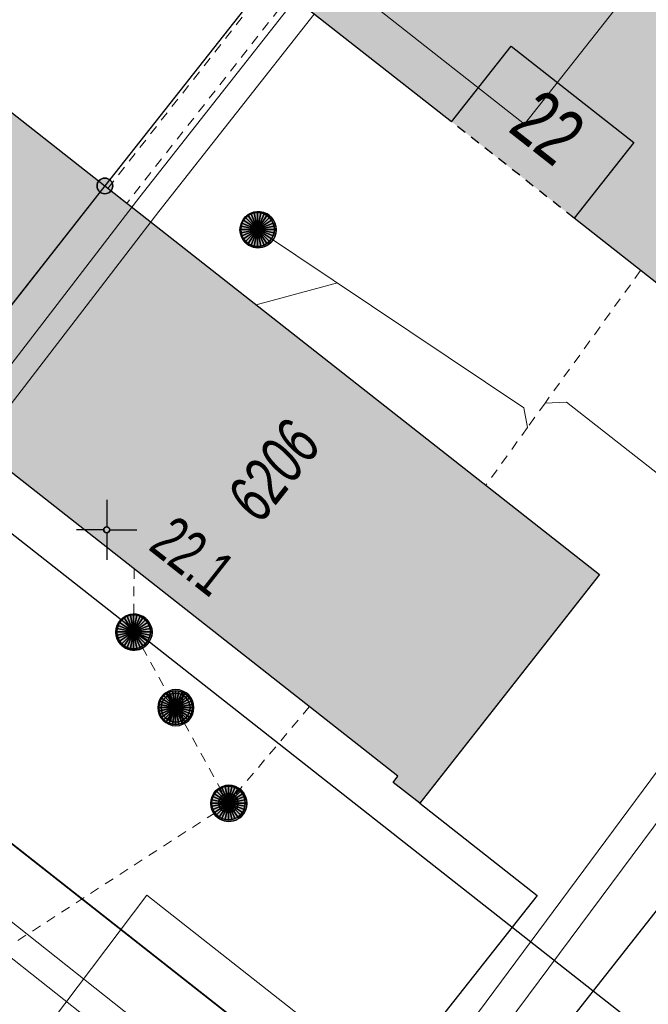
# Model space of a CAD drawing. Header units: metres. Extents: x 2695560 to 2696939, y 1260529 to 1262050.
# Tile 64 of 256: x 2695949 to 2695962, y 1260840 to 1260860. Entities that reach past the tile are written whole.
import ezdxf

# ---------------------------------------------------------------- set-up
doc = ezdxf.new("R2010")
doc.units = ezdxf.units.M
doc.linetypes.add('AUSGEZOGEN', pattern=[0])
doc.linetypes.add('VERDECKT2_S2', pattern=[0.36, 0.2, -0.16])
for name, color, linetype in [('XR$1$AV_Gebäudeflächen (BB)', 7, 'AUSGEZOGEN'), ('XR$1$AV_Grenzpunkte', 7, 'AUSGEZOGEN'), ('XR$1$AV_Haus-Nr.', 7, 'AUSGEZOGEN'), ('XR$1$AV_Koordinatennetzpunkte', 7, 'AUSGEZOGEN'), ('XR$1$AV_Linien (BB)', 7, 'AUSGEZOGEN'), ('XR$1$AV_Linien (EO)', 7, 'AUSGEZOGEN'), ('XR$1$AV_Versicherung-Nr.', 7, 'AUSGEZOGEN'), ('XR$1$AW_LK_Schachtdeckel', 24, 'AUSGEZOGEN'), ('XR$1$Liegenschaftsgrenzen', 7, 'AUSGEZOGEN'), ('XR$1$PFAV', 255, 'AUSGEZOGEN'), ('XR$1$PFAW', 255, 'AUSGEZOGEN'), ('XR$1$RP_Abstandslinie', 7, 'AUSGEZOGEN')]:
    doc.layers.add(name, color=color, linetype=linetype)
for name, color, linetype, lineweight in [('XR$2$ABW-Linie-R-genau', 4, 'AUSGEZOGEN', 18), ('XR$2$ABW-Linie-R-ungenau', 4, 'VERDECKT2_S2', 18), ('XR$2$ABW-Punkt', 6, 'AUSGEZOGEN', 18), ('XR$2$ELE-LinieFlaeche-genau', 1, 'AUSGEZOGEN', 18), ('XR$2$ELE-LinieFlaeche-ungenau', 1, 'VERDECKT2_S2', 18), ('XR$2$GAS-Linie-genau', 12, 'AUSGEZOGEN', 18), ('XR$2$KOM-Linie-U-genau', 91, 'AUSGEZOGEN', 18), ('XR$2$WAS-Linie-genau', 5, 'AUSGEZOGEN', 18)]:
    doc.layers.add(name, color=color, linetype=linetype, lineweight=lineweight)
doc.styles.add('ARIAL', font='arial.ttf')

# ---------------------------------------------------------------- blocks, each defined once
blk = doc.blocks.new('BAV15')
at = {"layer": 'XR$1$PFAV', "transparency": 33554687}
blk.add_hatch(color=7, dxfattribs=at).paths.add_polyline_path([(0.5, 0), (0.49, 0.101), (0.459, 0.197), (0.41, 0.286), (0.344, 0.362), (0.264, 0.424), (0.174, 0.469), (0.076, 0.494), (-0.025, 0.499), (-0.125, 0.484), (-0.22, 0.449), (-0.306, 0.395), (-0.379, 0.326), (-0.437, 0.243), (-0.477, 0.15), (-0.497, 0.051), (-0.497, -0.051), (-0.477, -0.15), (-0.437, -0.243), (-0.379, -0.326), (-0.306, -0.395), (-0.22, -0.449), (-0.125, -0.484), (-0.025, -0.499), (0.076, -0.494), (0.174, -0.469), (0.264, -0.424), (0.344, -0.362), (0.41, -0.286), (0.459, -0.197), (0.49, -0.101)])
at = {"color": 7, "transparency": 33554687}
for start, end in [(90, 270), (270, 90)]:
    blk.add_arc((0, 0), 0.5, start, end, dxfattribs=at)
at = {"layer": 'XR$1$PFAV', "transparency": 33554687}
blk.add_circle((0, 0), 0.5, dxfattribs=at)
blk = doc.blocks.new('BAV2041')
at = {"color": 7, "transparency": 33554687}
for p, q in [((0, 0.5), (0, 0.05)), ((-0.05, 0), (-0.5, 0)), ((0.05, 0), (0.5, 0)), ((0, -0.05), (0, -0.5))]:
    blk.add_line(p, q, dxfattribs=at)
blk.add_circle((0, 0), 0.05, dxfattribs=at)
for start, end in [(90, 270), (270, 90)]:
    blk.add_arc((0, 0), 0.05, start, end, dxfattribs=at)
blk = doc.blocks.new('BAW2082')
at = {"layer": 'XR$1$PFAW', "transparency": 33554687}
blk.add_hatch(color=7, dxfattribs=at).paths.add_polyline_path([(0.509, -0.003), (0.499, 0.098), (0.469, 0.194), (0.42, 0.283), (0.354, 0.359), (0.274, 0.421), (0.183, 0.466), (0.085, 0.491), (-0.016, 0.496), (-0.116, 0.481), (-0.211, 0.446), (-0.297, 0.392), (-0.37, 0.323), (-0.428, 0.24), (-0.468, 0.147), (-0.488, 0.047), (-0.488, -0.054), (-0.468, -0.153), (-0.428, -0.246), (-0.37, -0.329), (-0.297, -0.398), (-0.211, -0.452), (-0.116, -0.487), (-0.016, -0.502), (0.085, -0.497), (0.183, -0.472), (0.274, -0.427), (0.354, -0.366), (0.42, -0.289), (0.469, -0.2), (0.499, -0.104)])
at = {"transparency": 33554687}
for start, end in [(91.1948, 268.8052), (268.8052, 91.1948)]:
    blk.add_arc((0.01, 0), 0.5, start, end, dxfattribs=at)
at = {"layer": 'XR$1$PFAW', "transparency": 33554687}
blk.add_circle((0.009, -0.003), 0.5, dxfattribs=at)
blk = doc.blocks.new('BAW2090')
at = {"layer": 'XR$1$PFAW', "lineweight": 25, "transparency": 33554687}
blk.add_hatch(color=7, dxfattribs=at).paths.add_polyline_path([(0.5, 0), (0.49, 0.101), (0.459, 0.197), (0.41, 0.286), (0.344, 0.362), (0.264, 0.424), (0.174, 0.469), (0.076, 0.494), (-0.025, 0.499), (-0.125, 0.484), (-0.22, 0.449), (-0.306, 0.395), (-0.379, 0.326), (-0.437, 0.243), (-0.477, 0.15), (-0.497, 0.051), (-0.497, -0.051), (-0.477, -0.15), (-0.437, -0.243), (-0.379, -0.326), (-0.306, -0.395), (-0.22, -0.449), (-0.125, -0.484), (-0.025, -0.499), (0.076, -0.494), (0.174, -0.469), (0.264, -0.424), (0.344, -0.362), (0.41, -0.286), (0.459, -0.197), (0.49, -0.101)])
at = {"lineweight": 25, "transparency": 33554687}
for p, q in [((-0.177, 0.468), (-0.177, -0.468)), ((0.179, 0.467), (0.177, -0.468))]:
    blk.add_line(p, q, dxfattribs=at)
for start, end in [(90, 180), (0, 90), (180, 270), (270, 0)]:
    blk.add_arc((0, 0), 0.5, start, end, dxfattribs=at)
blk = doc.blocks.new('ABW-KONTROLLSCHACHT')
at = {"layer": 'XR$2$ABW-Punkt', "linetype": 'AUSGEZOGEN', "lineweight": 25, "transparency": 33554687}
for points in [[(-247, 247, 2500), (0, 0, 2500), (-291, 194, 2500)], [(-247, 247), (0, 0), (-291, 194)], [(-247, 247, 2500), (-247, 247), (-291, 194), (-291, 194, 2500)], [(-194, 291, 2500), (0, 0, 2500), (-247, 247, 2500)], [(-194, 291), (0, 0), (-247, 247)], [(-194, 291, 2500), (-194, 291), (-247, 247), (-247, 247, 2500)], [(-134, 323, 2500), (0, 0, 2500), (-194, 291, 2500)], [(-134, 323), (0, 0), (-194, 291)], [(-134, 323, 2500), (-134, 323), (-194, 291), (-194, 291, 2500)], [(-68, 343, 2500), (0, 0, 2500), (-134, 323, 2500)], [(-68, 343), (0, 0), (-134, 323)], [(-68, 343, 2500), (-68, 343), (-134, 323), (-134, 323, 2500)], [(0, 350, 2500), (0, 0, 2500), (-68, 343, 2500)], [(0, 350), (0, 0), (-68, 343)], [(0, 350, 2500), (0, 350), (-68, 343), (-68, 343, 2500)], [(68, 343, 2500), (0, 0, 2500), (0, 350, 2500)], [(68, 343), (0, 0), (0, 350)], [(68, 343, 2500), (68, 343), (0, 350), (0, 350, 2500)], [(134, 323, 2500), (0, 0, 2500), (68, 343, 2500)], [(134, 323), (0, 0), (68, 343)], [(194, 291, 2500), (0, 0, 2500), (134, 323, 2500)], [(194, 291), (0, 0), (134, 323)], [(247, 247, 2500), (0, 0, 2500), (194, 291, 2500)], [(247, 247), (0, 0), (194, 291)], [(291, 194, 2500), (0, 0, 2500), (247, 247, 2500)], [(291, 194), (0, 0), (247, 247)], [(134, 323, 2500), (134, 323), (68, 343), (68, 343, 2500)], [(194, 291, 2500), (194, 291), (134, 323), (134, 323, 2500)], [(247, 247, 2500), (247, 247), (194, 291), (194, 291, 2500)], [(291, 194, 2500), (291, 194), (247, 247), (247, 247, 2500)], [(-343, 68, 2500), (0, 0, 2500), (-350, 0, 2500)], [(-343, 68), (0, 0), (-350, 0)], [(-343, 68, 2500), (-343, 68), (-350, 0), (-350, 0, 2500)], [(-350, 0, 2500), (0, 0, 2500), (-343, -68, 2500)], [(-350, 0), (0, 0), (-343, -68)], [(-323, 134, 2500), (0, 0, 2500), (-343, 68, 2500)], [(-323, 134), (0, 0), (-343, 68)], [(-323, 134, 2500), (-323, 134), (-343, 68), (-343, 68, 2500)], [(-343, -68, 2500), (0, 0, 2500), (-323, -134, 2500)], [(-343, -68), (0, 0), (-323, -134)], [(-291, 194, 2500), (0, 0, 2500), (-323, 134, 2500)], [(-291, 194), (0, 0), (-323, 134)], [(-291, 194, 2500), (-291, 194), (-323, 134), (-323, 134, 2500)], [(-323, -134, 2500), (0, 0, 2500), (-291, -194, 2500)], [(-323, -134), (0, 0), (-291, -194)], [(-291, -194, 2500), (0, 0, 2500), (-247, -247, 2500)], [(-291, -194), (0, 0), (-247, -247)], [(-247, -247, 2500), (0, 0, 2500), (-194, -291, 2500)], [(-247, -247), (0, 0), (-194, -291)], [(-194, -291, 2500), (0, 0, 2500), (-134, -323, 2500)], [(-194, -291), (0, 0), (-134, -323)], [(-134, -323, 2500), (0, 0, 2500), (-68, -343, 2500)], [(-134, -323), (0, 0), (-68, -343)], [(-68, -343, 2500), (0, 0, 2500), (0, -350, 2500)], [(-68, -343), (0, 0), (0, -350)], [(323, 134, 2500), (0, 0, 2500), (291, 194, 2500)], [(323, 134), (0, 0), (291, 194)], [(343, 68, 2500), (0, 0, 2500), (323, 134, 2500)], [(343, 68), (0, 0), (323, 134)], [(350, 0, 2500), (0, 0, 2500), (343, 68, 2500)], [(350, 0), (0, 0), (343, 68)], [(0, -350, 2500), (0, 0, 2500), (68, -343, 2500)], [(68, -343, 2500), (0, 0, 2500), (134, -323, 2500)], [(134, -323, 2500), (0, 0, 2500), (194, -291, 2500)], [(194, -291, 2500), (0, 0, 2500), (247, -247, 2500)], [(247, -247, 2500), (0, 0, 2500), (291, -194, 2500)], [(291, -194, 2500), (0, 0, 2500), (323, -134, 2500)], [(323, -134, 2500), (0, 0, 2500), (343, -68, 2500)], [(343, -68, 2500), (0, 0, 2500), (350, 0, 2500)], [(0, -350), (0, 0), (68, -343)], [(68, -343), (0, 0), (134, -323)], [(134, -323), (0, 0), (194, -291)], [(194, -291), (0, 0), (247, -247)], [(247, -247), (0, 0), (291, -194)], [(291, -194), (0, 0), (323, -134)], [(323, -134), (0, 0), (343, -68)], [(343, -68), (0, 0), (350, 0)], [(323, 134, 2500), (323, 134), (291, 194), (291, 194, 2500)], [(343, 68, 2500), (343, 68), (323, 134), (323, 134, 2500)], [(350, 0, 2500), (350, 0), (343, 68), (343, 68, 2500)], [(-350, 0, 2500), (-350, 0), (-343, -68), (-343, -68, 2500)], [(-343, -68, 2500), (-343, -68), (-323, -134), (-323, -134, 2500)], [(-323, -134, 2500), (-323, -134), (-291, -194), (-291, -194, 2500)], [(-291, -194, 2500), (-291, -194), (-247, -247), (-247, -247, 2500)], [(247, -247, 2500), (247, -247), (291, -194), (291, -194, 2500)], [(291, -194, 2500), (291, -194), (323, -134), (323, -134, 2500)], [(323, -134, 2500), (323, -134), (343, -68), (343, -68, 2500)], [(343, -68, 2500), (343, -68), (350, 0), (350, 0, 2500)], [(-247, -247, 2500), (-247, -247), (-194, -291), (-194, -291, 2500)], [(-194, -291, 2500), (-194, -291), (-134, -323), (-134, -323, 2500)], [(-134, -323, 2500), (-134, -323), (-68, -343), (-68, -343, 2500)], [(-68, -343, 2500), (-68, -343), (0, -350), (0, -350, 2500)], [(0, -350, 2500), (0, -350), (68, -343), (68, -343, 2500)], [(68, -343, 2500), (68, -343), (134, -323), (134, -323, 2500)], [(134, -323, 2500), (134, -323), (194, -291), (194, -291, 2500)], [(194, -291, 2500), (194, -291), (247, -247), (247, -247, 2500)]]:
    blk.add_3dface(points, dxfattribs=at)
blk = doc.blocks.new('ABW-NORMSCHACHT_WEITERE')
at = {"layer": 'XR$2$ABW-Punkt', "linetype": 'AUSGEZOGEN', "lineweight": 25, "transparency": 33554687}
for points in [[(-196, 39, 2500), (0, 0, 2500), (-200, 0, 2500)], [(-196, 39), (0, 0), (-200, 0)], [(-196, 39, 2500), (-196, 39), (-200, 0), (-200, 0, 2500)], [(-200, 0, 2500), (0, 0, 2500), (-196, -39, 2500)], [(-200, 0), (0, 0), (-196, -39)], [(-185, 77, 2500), (0, 0, 2500), (-196, 39, 2500)], [(-185, 77), (0, 0), (-196, 39)], [(-185, 77, 2500), (-185, 77), (-196, 39), (-196, 39, 2500)], [(-196, -39, 2500), (0, 0, 2500), (-185, -77, 2500)], [(-196, -39), (0, 0), (-185, -77)], [(-166, 111, 2500), (0, 0, 2500), (-185, 77, 2500)], [(-166, 111), (0, 0), (-185, 77)], [(-166, 111, 2500), (-166, 111), (-185, 77), (-185, 77, 2500)], [(-185, -77, 2500), (0, 0, 2500), (-166, -111, 2500)], [(-185, -77), (0, 0), (-166, -111)], [(-141, 141, 2500), (0, 0, 2500), (-166, 111, 2500)], [(-141, 141), (0, 0), (-166, 111)], [(-141, 141, 2500), (-141, 141), (-166, 111), (-166, 111, 2500)], [(-166, -111, 2500), (0, 0, 2500), (-141, -141, 2500)], [(-166, -111), (0, 0), (-141, -141)], [(-111, 166, 2500), (0, 0, 2500), (-141, 141, 2500)], [(-111, 166), (0, 0), (-141, 141)], [(-111, 166, 2500), (-111, 166), (-141, 141), (-141, 141, 2500)], [(-141, -141, 2500), (0, 0, 2500), (-111, -166, 2500)], [(-141, -141), (0, 0), (-111, -166)], [(-77, 185, 2500), (0, 0, 2500), (-111, 166, 2500)], [(-77, 185), (0, 0), (-111, 166)], [(-77, 185, 2500), (-77, 185), (-111, 166), (-111, 166, 2500)], [(-111, -166, 2500), (0, 0, 2500), (-77, -185, 2500)], [(-111, -166), (0, 0), (-77, -185)], [(-39, 196, 2500), (0, 0, 2500), (-77, 185, 2500)], [(-39, 196), (0, 0), (-77, 185)], [(-39, 196, 2500), (-39, 196), (-77, 185), (-77, 185, 2500)], [(-77, -185, 2500), (0, 0, 2500), (-39, -196, 2500)], [(-77, -185), (0, 0), (-39, -196)], [(0, 200, 2500), (0, 0, 2500), (-39, 196, 2500)], [(0, 200), (0, 0), (-39, 196)], [(0, 200, 2500), (0, 200), (-39, 196), (-39, 196, 2500)], [(-39, -196, 2500), (0, 0, 2500), (0, -200, 2500)], [(-39, -196), (0, 0), (0, -200)], [(39, 196, 2500), (0, 0, 2500), (0, 200, 2500)], [(39, 196), (0, 0), (0, 200)], [(39, 196, 2500), (39, 196), (0, 200), (0, 200, 2500)], [(77, 185, 2500), (0, 0, 2500), (39, 196, 2500)], [(77, 185), (0, 0), (39, 196)], [(111, 166, 2500), (0, 0, 2500), (77, 185, 2500)], [(111, 166), (0, 0), (77, 185)], [(141, 141, 2500), (0, 0, 2500), (111, 166, 2500)], [(141, 141), (0, 0), (111, 166)], [(166, 111, 2500), (0, 0, 2500), (141, 141, 2500)], [(166, 111), (0, 0), (141, 141)], [(185, 77, 2500), (0, 0, 2500), (166, 111, 2500)], [(185, 77), (0, 0), (166, 111)], [(196, 39, 2500), (0, 0, 2500), (185, 77, 2500)], [(196, 39), (0, 0), (185, 77)], [(200, 0, 2500), (0, 0, 2500), (196, 39, 2500)], [(200, 0), (0, 0), (196, 39)], [(0, -200, 2500), (0, 0, 2500), (39, -196, 2500)], [(39, -196, 2500), (0, 0, 2500), (77, -185, 2500)], [(77, -185, 2500), (0, 0, 2500), (111, -166, 2500)], [(111, -166, 2500), (0, 0, 2500), (141, -141, 2500)], [(141, -141, 2500), (0, 0, 2500), (166, -111, 2500)], [(166, -111, 2500), (0, 0, 2500), (185, -77, 2500)], [(185, -77, 2500), (0, 0, 2500), (196, -39, 2500)], [(196, -39, 2500), (0, 0, 2500), (200, 0, 2500)], [(0, -200), (0, 0), (39, -196)], [(39, -196), (0, 0), (77, -185)], [(77, -185), (0, 0), (111, -166)], [(111, -166), (0, 0), (141, -141)], [(141, -141), (0, 0), (166, -111)], [(166, -111), (0, 0), (185, -77)], [(185, -77), (0, 0), (196, -39)], [(196, -39), (0, 0), (200, 0)], [(77, 185, 2500), (77, 185), (39, 196), (39, 196, 2500)], [(111, 166, 2500), (111, 166), (77, 185), (77, 185, 2500)], [(141, 141, 2500), (141, 141), (111, 166), (111, 166, 2500)], [(166, 111, 2500), (166, 111), (141, 141), (141, 141, 2500)], [(185, 77, 2500), (185, 77), (166, 111), (166, 111, 2500)], [(196, 39, 2500), (196, 39), (185, 77), (185, 77, 2500)], [(200, 0, 2500), (200, 0), (196, 39), (196, 39, 2500)], [(-200, 0, 2500), (-200, 0), (-196, -39), (-196, -39, 2500)], [(-196, -39, 2500), (-196, -39), (-185, -77), (-185, -77, 2500)], [(-185, -77, 2500), (-185, -77), (-166, -111), (-166, -111, 2500)], [(-166, -111, 2500), (-166, -111), (-141, -141), (-141, -141, 2500)], [(-141, -141, 2500), (-141, -141), (-111, -166), (-111, -166, 2500)], [(-111, -166, 2500), (-111, -166), (-77, -185), (-77, -185, 2500)], [(-77, -185, 2500), (-77, -185), (-39, -196), (-39, -196, 2500)], [(-39, -196, 2500), (-39, -196), (0, -200), (0, -200, 2500)], [(0, -200, 2500), (0, -200), (39, -196), (39, -196, 2500)], [(39, -196, 2500), (39, -196), (77, -185), (77, -185, 2500)], [(77, -185, 2500), (77, -185), (111, -166), (111, -166, 2500)], [(111, -166, 2500), (111, -166), (141, -141), (141, -141, 2500)], [(141, -141, 2500), (141, -141), (166, -111), (166, -111, 2500)], [(166, -111, 2500), (166, -111), (185, -77), (185, -77, 2500)], [(185, -77, 2500), (185, -77), (196, -39), (196, -39, 2500)], [(196, -39, 2500), (196, -39), (200, 0), (200, 0, 2500)]]:
    blk.add_3dface(points, dxfattribs=at)
blk = doc.blocks.new('ABW-OELABSCHEIDER')
at = {"layer": 'XR$2$ABW-Punkt', "linetype": 'AUSGEZOGEN', "lineweight": 25, "transparency": 33554687}
for p, q in [((-100, 283, 2500), (-100, -283, 2500)), ((100, 283, 2500), (100, -283, 2500))]:
    blk.add_line(p, q, dxfattribs=at)
for points in [[(-212, 212, 2500), (0, 0, 2500), (-249, 167, 2500)], [(-212, 212), (0, 0), (-249, 167)], [(-212, 212, 2500), (-212, 212), (-249, 167), (-249, 167, 2500)], [(-167, 249, 2500), (0, 0, 2500), (-212, 212, 2500)], [(-167, 249), (0, 0), (-212, 212)], [(-167, 249, 2500), (-167, 249), (-212, 212), (-212, 212, 2500)], [(-115, 277, 2500), (0, 0, 2500), (-167, 249, 2500)], [(-115, 277), (0, 0), (-167, 249)], [(-115, 277, 2500), (-115, 277), (-167, 249), (-167, 249, 2500)], [(-59, 294, 2500), (0, 0, 2500), (-115, 277, 2500)], [(-59, 294), (0, 0), (-115, 277)], [(-59, 294, 2500), (-59, 294), (-115, 277), (-115, 277, 2500)], [(0, 300, 2500), (0, 0, 2500), (-59, 294, 2500)], [(0, 300), (0, 0), (-59, 294)], [(0, 300, 2500), (0, 300), (-59, 294), (-59, 294, 2500)], [(59, 294, 2500), (0, 0, 2500), (0, 300, 2500)], [(59, 294), (0, 0), (0, 300)], [(59, 294, 2500), (59, 294), (0, 300), (0, 300, 2500)], [(115, 277, 2500), (0, 0, 2500), (59, 294, 2500)], [(115, 277), (0, 0), (59, 294)], [(167, 249, 2500), (0, 0, 2500), (115, 277, 2500)], [(167, 249), (0, 0), (115, 277)], [(212, 212, 2500), (0, 0, 2500), (167, 249, 2500)], [(212, 212), (0, 0), (167, 249)], [(249, 167, 2500), (0, 0, 2500), (212, 212, 2500)], [(249, 167), (0, 0), (212, 212)], [(115, 277, 2500), (115, 277), (59, 294), (59, 294, 2500)], [(167, 249, 2500), (167, 249), (115, 277), (115, 277, 2500)], [(212, 212, 2500), (212, 212), (167, 249), (167, 249, 2500)], [(249, 167, 2500), (249, 167), (212, 212), (212, 212, 2500)], [(-294, 59, 2500), (0, 0, 2500), (-300, 0, 2500)], [(-294, 59), (0, 0), (-300, 0)], [(-294, 59, 2500), (-294, 59), (-300, 0), (-300, 0, 2500)], [(-277, 115, 2500), (0, 0, 2500), (-294, 59, 2500)], [(-277, 115), (0, 0), (-294, 59)], [(-277, 115, 2500), (-277, 115), (-294, 59), (-294, 59, 2500)], [(-249, 167, 2500), (0, 0, 2500), (-277, 115, 2500)], [(-249, 167), (0, 0), (-277, 115)], [(-249, 167, 2500), (-249, 167), (-277, 115), (-277, 115, 2500)], [(277, 115, 2500), (0, 0, 2500), (249, 167, 2500)], [(277, 115), (0, 0), (249, 167)], [(294, 59, 2500), (0, 0, 2500), (277, 115, 2500)], [(294, 59), (0, 0), (277, 115)], [(300, 0, 2500), (0, 0, 2500), (294, 59, 2500)], [(300, 0), (0, 0), (294, 59)], [(277, 115, 2500), (277, 115), (249, 167), (249, 167, 2500)], [(294, 59, 2500), (294, 59), (277, 115), (277, 115, 2500)], [(300, 0, 2500), (300, 0), (294, 59), (294, 59, 2500)], [(-300, 0, 2500), (0, 0, 2500), (-294, -59, 2500)], [(-300, 0), (0, 0), (-294, -59)], [(-300, 0, 2500), (-300, 0), (-294, -59), (-294, -59, 2500)], [(-294, -59, 2500), (0, 0, 2500), (-277, -115, 2500)], [(-294, -59), (0, 0), (-277, -115)], [(-294, -59, 2500), (-294, -59), (-277, -115), (-277, -115, 2500)], [(-277, -115, 2500), (0, 0, 2500), (-249, -167, 2500)], [(-277, -115), (0, 0), (-249, -167)], [(-277, -115, 2500), (-277, -115), (-249, -167), (-249, -167, 2500)], [(-249, -167, 2500), (0, 0, 2500), (-212, -212, 2500)], [(-249, -167), (0, 0), (-212, -212)], [(-249, -167, 2500), (-249, -167), (-212, -212), (-212, -212, 2500)], [(-212, -212, 2500), (0, 0, 2500), (-167, -249, 2500)], [(-212, -212), (0, 0), (-167, -249)], [(-167, -249, 2500), (0, 0, 2500), (-115, -277, 2500)], [(-167, -249), (0, 0), (-115, -277)], [(-115, -277, 2500), (0, 0, 2500), (-59, -294, 2500)], [(-115, -277), (0, 0), (-59, -294)], [(-59, -294, 2500), (0, 0, 2500), (0, -300, 2500)], [(-59, -294), (0, 0), (0, -300)], [(0, -300, 2500), (0, 0, 2500), (59, -294, 2500)], [(59, -294, 2500), (0, 0, 2500), (115, -277, 2500)], [(115, -277, 2500), (0, 0, 2500), (167, -249, 2500)], [(167, -249, 2500), (0, 0, 2500), (212, -212, 2500)], [(212, -212, 2500), (0, 0, 2500), (249, -167, 2500)], [(249, -167, 2500), (0, 0, 2500), (277, -115, 2500)], [(277, -115, 2500), (0, 0, 2500), (294, -59, 2500)], [(294, -59, 2500), (0, 0, 2500), (300, 0, 2500)], [(0, -300), (0, 0), (59, -294)], [(59, -294), (0, 0), (115, -277)], [(115, -277), (0, 0), (167, -249)], [(167, -249), (0, 0), (212, -212)], [(212, -212), (0, 0), (249, -167)], [(249, -167), (0, 0), (277, -115)], [(277, -115), (0, 0), (294, -59)], [(294, -59), (0, 0), (300, 0)], [(212, -212, 2500), (212, -212), (249, -167), (249, -167, 2500)], [(249, -167, 2500), (249, -167), (277, -115), (277, -115, 2500)], [(277, -115, 2500), (277, -115), (294, -59), (294, -59, 2500)], [(294, -59, 2500), (294, -59), (300, 0), (300, 0, 2500)], [(-212, -212, 2500), (-212, -212), (-167, -249), (-167, -249, 2500)], [(-167, -249, 2500), (-167, -249), (-115, -277), (-115, -277, 2500)], [(-115, -277, 2500), (-115, -277), (-59, -294), (-59, -294, 2500)], [(-59, -294, 2500), (-59, -294), (0, -300), (0, -300, 2500)], [(0, -300, 2500), (0, -300), (59, -294), (59, -294, 2500)], [(59, -294, 2500), (59, -294), (115, -277), (115, -277, 2500)], [(115, -277, 2500), (115, -277), (167, -249), (167, -249, 2500)], [(167, -249, 2500), (167, -249), (212, -212), (212, -212, 2500)]]:
    blk.add_3dface(points, dxfattribs=at)
blk = doc.blocks.new('ABW-DECKEL')
at = {"layer": 'XR$2$ABW-Punkt', "linetype": 'AUSGEZOGEN', "lineweight": 25, "transparency": 33554687}
for points in [[(-247, 247, 2500), (0, 0, 2500), (-291, 194, 2500)], [(-247, 247), (0, 0), (-291, 194)], [(-247, 247, 2500), (-247, 247), (-291, 194), (-291, 194, 2500)], [(-194, 291, 2500), (0, 0, 2500), (-247, 247, 2500)], [(-194, 291), (0, 0), (-247, 247)], [(-194, 291, 2500), (-194, 291), (-247, 247), (-247, 247, 2500)], [(-134, 323, 2500), (0, 0, 2500), (-194, 291, 2500)], [(-134, 323), (0, 0), (-194, 291)], [(-134, 323, 2500), (-134, 323), (-194, 291), (-194, 291, 2500)], [(-68, 343, 2500), (0, 0, 2500), (-134, 323, 2500)], [(-68, 343), (0, 0), (-134, 323)], [(-68, 343, 2500), (-68, 343), (-134, 323), (-134, 323, 2500)], [(0, 350, 2500), (0, 0, 2500), (-68, 343, 2500)], [(0, 350), (0, 0), (-68, 343)], [(0, 350, 2500), (0, 350), (-68, 343), (-68, 343, 2500)], [(68, 343, 2500), (0, 0, 2500), (0, 350, 2500)], [(68, 343), (0, 0), (0, 350)], [(68, 343, 2500), (68, 343), (0, 350), (0, 350, 2500)], [(134, 323, 2500), (0, 0, 2500), (68, 343, 2500)], [(134, 323), (0, 0), (68, 343)], [(194, 291, 2500), (0, 0, 2500), (134, 323, 2500)], [(194, 291), (0, 0), (134, 323)], [(247, 247, 2500), (0, 0, 2500), (194, 291, 2500)], [(247, 247), (0, 0), (194, 291)], [(291, 194, 2500), (0, 0, 2500), (247, 247, 2500)], [(291, 194), (0, 0), (247, 247)], [(134, 323, 2500), (134, 323), (68, 343), (68, 343, 2500)], [(194, 291, 2500), (194, 291), (134, 323), (134, 323, 2500)], [(247, 247, 2500), (247, 247), (194, 291), (194, 291, 2500)], [(291, 194, 2500), (291, 194), (247, 247), (247, 247, 2500)], [(-343, 68, 2500), (0, 0, 2500), (-350, 0, 2500)], [(-343, 68), (0, 0), (-350, 0)], [(-343, 68, 2500), (-343, 68), (-350, 0), (-350, 0, 2500)], [(-350, 0, 2500), (0, 0, 2500), (-343, -68, 2500)], [(-350, 0), (0, 0), (-343, -68)], [(-323, 134, 2500), (0, 0, 2500), (-343, 68, 2500)], [(-323, 134), (0, 0), (-343, 68)], [(-323, 134, 2500), (-323, 134), (-343, 68), (-343, 68, 2500)], [(-343, -68, 2500), (0, 0, 2500), (-323, -134, 2500)], [(-343, -68), (0, 0), (-323, -134)], [(-291, 194, 2500), (0, 0, 2500), (-323, 134, 2500)], [(-291, 194), (0, 0), (-323, 134)], [(-291, 194, 2500), (-291, 194), (-323, 134), (-323, 134, 2500)], [(-323, -134, 2500), (0, 0, 2500), (-291, -194, 2500)], [(-323, -134), (0, 0), (-291, -194)], [(-291, -194, 2500), (0, 0, 2500), (-247, -247, 2500)], [(-291, -194), (0, 0), (-247, -247)], [(-247, -247, 2500), (0, 0, 2500), (-194, -291, 2500)], [(-247, -247), (0, 0), (-194, -291)], [(-194, -291, 2500), (0, 0, 2500), (-134, -323, 2500)], [(-194, -291), (0, 0), (-134, -323)], [(-134, -323, 2500), (0, 0, 2500), (-68, -343, 2500)], [(-134, -323), (0, 0), (-68, -343)], [(-68, -343, 2500), (0, 0, 2500), (0, -350, 2500)], [(-68, -343), (0, 0), (0, -350)], [(323, 134, 2500), (0, 0, 2500), (291, 194, 2500)], [(323, 134), (0, 0), (291, 194)], [(343, 68, 2500), (0, 0, 2500), (323, 134, 2500)], [(343, 68), (0, 0), (323, 134)], [(350, 0, 2500), (0, 0, 2500), (343, 68, 2500)], [(350, 0), (0, 0), (343, 68)], [(0, -350, 2500), (0, 0, 2500), (68, -343, 2500)], [(68, -343, 2500), (0, 0, 2500), (134, -323, 2500)], [(134, -323, 2500), (0, 0, 2500), (194, -291, 2500)], [(194, -291, 2500), (0, 0, 2500), (247, -247, 2500)], [(247, -247, 2500), (0, 0, 2500), (291, -194, 2500)], [(291, -194, 2500), (0, 0, 2500), (323, -134, 2500)], [(323, -134, 2500), (0, 0, 2500), (343, -68, 2500)], [(343, -68, 2500), (0, 0, 2500), (350, 0, 2500)], [(0, -350), (0, 0), (68, -343)], [(68, -343), (0, 0), (134, -323)], [(134, -323), (0, 0), (194, -291)], [(194, -291), (0, 0), (247, -247)], [(247, -247), (0, 0), (291, -194)], [(291, -194), (0, 0), (323, -134)], [(323, -134), (0, 0), (343, -68)], [(343, -68), (0, 0), (350, 0)], [(323, 134, 2500), (323, 134), (291, 194), (291, 194, 2500)], [(343, 68, 2500), (343, 68), (323, 134), (323, 134, 2500)], [(350, 0, 2500), (350, 0), (343, 68), (343, 68, 2500)], [(-350, 0, 2500), (-350, 0), (-343, -68), (-343, -68, 2500)], [(-343, -68, 2500), (-343, -68), (-323, -134), (-323, -134, 2500)], [(-323, -134, 2500), (-323, -134), (-291, -194), (-291, -194, 2500)], [(-291, -194, 2500), (-291, -194), (-247, -247), (-247, -247, 2500)], [(247, -247, 2500), (247, -247), (291, -194), (291, -194, 2500)], [(291, -194, 2500), (291, -194), (323, -134), (323, -134, 2500)], [(323, -134, 2500), (323, -134), (343, -68), (343, -68, 2500)], [(343, -68, 2500), (343, -68), (350, 0), (350, 0, 2500)], [(-247, -247, 2500), (-247, -247), (-194, -291), (-194, -291, 2500)], [(-194, -291, 2500), (-194, -291), (-134, -323), (-134, -323, 2500)], [(-134, -323, 2500), (-134, -323), (-68, -343), (-68, -343, 2500)], [(-68, -343, 2500), (-68, -343), (0, -350), (0, -350, 2500)], [(0, -350, 2500), (0, -350), (68, -343), (68, -343, 2500)], [(68, -343, 2500), (68, -343), (134, -323), (134, -323, 2500)], [(134, -323, 2500), (134, -323), (194, -291), (194, -291, 2500)], [(194, -291, 2500), (194, -291), (247, -247), (247, -247, 2500)]]:
    blk.add_3dface(points, dxfattribs=at)

msp = doc.modelspace()

# ---------------------------------------------------------------- hatches: boundary and pattern name
at = {"layer": 'XR$1$AV_Gebäudeflächen (BB)', "true_color": 0xd2d2d2, "transparency": 33554687}
for points in [[(2695962.49, 1260871.666), (2695954.323, 1260861.27), (2695958.124, 1260858.286), (2695960.67, 1260856.282), (2695964.488, 1260853.275), (2695968.157, 1260857.935), (2695968.677, 1260857.526), (2695969.203, 1260858.194), (2695968.694, 1260858.595), (2695972.673, 1260863.648)], [(2695947.298, 1260852.328), (2695950.931, 1260856.952), (2695940.659, 1260865.049), (2695936.906, 1260860.288), (2695937.456, 1260859.855), (2695937.557, 1260859.983)], [(2695947.298, 1260852.328), (2695957.013, 1260844.692), (2695956.913, 1260844.564), (2695957.463, 1260844.132), (2695961.197, 1260848.883), (2695950.931, 1260856.952)]]:
    msp.add_hatch(color=254, dxfattribs=at).paths.add_polyline_path(points)

# ---------------------------------------------------------------- linework, layer by layer
at = {"layer": 'XR$1$AV_Linien (BB)', "color": 7, "linetype": 'AUSGEZOGEN', "transparency": 33554687}
for p, q in [((2695958.124, 1260858.286), (2695954.323, 1260861.27)), ((2695950.931, 1260856.952), (2695947.298, 1260852.328))]:
    msp.add_line(p, q, dxfattribs=at)
at = {"layer": 'XR$1$AV_Linien (BB)', "color": 7, "linetype": 'VERDECKT2_S2', "transparency": 33554687}
msp.add_line((2695960.67, 1260856.282), (2695958.124, 1260858.286), dxfattribs=at)
at = {"layer": 'XR$1$AV_Linien (BB)', "color": 7, "linetype": 'AUSGEZOGEN', "transparency": 33554687}
for points in [[(2695962.49, 1260871.666), (2695972.673, 1260863.648), (2695968.694, 1260858.595), (2695969.203, 1260858.194), (2695968.677, 1260857.526), (2695968.157, 1260857.935), (2695964.488, 1260853.275), (2695960.67, 1260856.282)], [(2695936.906, 1260860.288), (2695940.659, 1260865.049), (2695950.931, 1260856.952)], [(2695956.251, 1260837.582), (2695943.56, 1260847.57), (2695930.042, 1260858.179)], [(2695950.931, 1260856.952), (2695961.197, 1260848.883), (2695957.463, 1260844.132)], [(2695957.463, 1260844.132), (2695956.913, 1260844.564), (2695957.013, 1260844.692), (2695947.298, 1260852.328)], [(2695957.463, 1260844.132), (2695959.9, 1260842.216), (2695956.251, 1260837.582)]]:
    msp.add_lwpolyline(points, dxfattribs=at)
at = {"layer": 'XR$1$AV_Linien (EO)', "color": 7, "linetype": 'AUSGEZOGEN', "transparency": 33554687}
msp.add_lwpolyline([(2695958.124, 1260858.286), (2695959.361, 1260859.857), (2695961.907, 1260857.853), (2695960.67, 1260856.282)], dxfattribs=at)
at = {"layer": 'XR$1$Liegenschaftsgrenzen', "color": 7, "linetype": 'AUSGEZOGEN', "transparency": 33554687}
for p in [(2695980.22, 1260864.58), (2695943.56, 1260847.57)]:
    msp.add_line(p, (2695957.93, 1260836.26), dxfattribs=at)
msp.add_lwpolyline([(2695965.95, 1260876.07), (2695962.49, 1260871.666), (2695954.323, 1260861.27), (2695950.931, 1260856.952), (2695947.298, 1260852.328), (2695943.56, 1260847.57)], dxfattribs=at)
at = {"layer": 'XR$1$RP_Abstandslinie', "color": 7, "linetype": 'AUSGEZOGEN', "transparency": 33554687}
msp.add_lwpolyline([(2696026.2, 1260867.73), (2695998.35, 1260890.53), (2695947.27, 1260932.35), (2695926.54, 1260908.15), (2695905.69, 1260883.84), (2695959.93, 1260841.13), (2695986.64, 1260820.1), (2696016.64, 1260796.49), (2696054.39, 1260844.66), (2696026.2, 1260867.73)], close=True, dxfattribs=at)
at = {"layer": 'XR$2$ABW-Linie-R-genau', "linetype": 'AUSGEZOGEN', "transparency": 33554687}
msp.add_line((2695954.07, 1260854.48), (2695955.755, 1260854.938), dxfattribs=at)
for points in [[(2695954.099, 1260856.047), (2695959.625, 1260852.344), (2695959.699, 1260851.933)], [(2695964.569, 1260849.274), (2695960.51, 1260852.464), (2695960.065, 1260852.441)]]:
    msp.add_lwpolyline(points, dxfattribs=at)
at = {"layer": 'XR$2$ABW-Linie-R-ungenau', "linetype": 'VERDECKT2_S2', "transparency": 33554687}
for p, q in [((2695951.538, 1260848.991), (2695951.528, 1260847.691)), ((2695951.528, 1260847.691), (2695952.399, 1260846.116)), ((2695952.399, 1260846.116), (2695953.495, 1260844.135)), ((2695955.171, 1260846.132), (2695953.495, 1260844.135))]:
    msp.add_line(p, q, dxfattribs=at)
for points in [[(2695962.046, 1260855.193), (2695960.065, 1260852.441), (2695959.699, 1260851.933), (2695958.836, 1260850.734)], [(2695953.218, 1260843.935), (2695947.809, 1260840.425), (2695947.126, 1260840.349)]]:
    msp.add_lwpolyline(points, dxfattribs=at)
at = {"layer": 'XR$2$ELE-LinieFlaeche-genau', "linetype": 'AUSGEZOGEN', "transparency": 33554687}
for points in [[(2695944.006, 1260846.761), (2695951.654, 1260856.724), (2695954.877, 1260860.83)], [(2695955.271, 1260860.522), (2695952.048, 1260856.418), (2695944.39, 1260846.441)]]:
    msp.add_lwpolyline(points, dxfattribs=at)
at = {"layer": 'XR$2$ELE-LinieFlaeche-ungenau', "linetype": 'VERDECKT2_S2', "transparency": 33554687}
msp.add_lwpolyline([(2695950.992, 1260856.898), (2695954.378, 1260861.221), (2695954.772, 1260860.913), (2695951.386, 1260856.59), (2695950.992, 1260856.898)], close=True, dxfattribs=at)
at = {"layer": 'XR$2$GAS-Linie-genau', "linetype": 'AUSGEZOGEN', "transparency": 33554687}
msp.add_line((2695932.63, 1260854.593), (2695961.283, 1260831.956), dxfattribs=at)
at = {"layer": 'XR$2$KOM-Linie-U-genau', "linetype": 'AUSGEZOGEN', "transparency": 33554687}
for points in [[(2695949.424, 1260866.277), (2695959.637, 1260858.235), (2695964.03, 1260863.812)], [(2695964.047, 1260845.96), (2695957.773, 1260837.524), (2695951.801, 1260842.224), (2695942.675, 1260830.12)]]:
    msp.add_lwpolyline(points, dxfattribs=at)
at = {"layer": 'XR$2$WAS-Linie-genau', "linetype": 'AUSGEZOGEN', "transparency": 33554687}
msp.add_line((2695932.663, 1260853.784), (2695955.634, 1260835.677), dxfattribs=at)
msp.add_lwpolyline([(2695957.134, 1260837.702), (2695965.674, 1260849.23), (2695962.794, 1260851.62), (2695964.175, 1260853.517)], dxfattribs=at)

# ---------------------------------------------------------------- block references
at = {"layer": 'XR$1$AV_Grenzpunkte', "color": 7, "linetype": 'AUSGEZOGEN', "lineweight": -3, "transparency": 33554687, "xscale": 0.3249999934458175, "yscale": 0.3249999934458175}
msp.add_blockref('BAV15', (2695950.931, 1260856.952), dxfattribs=at)
at = {"layer": 'XR$1$AV_Koordinatennetzpunkte', "color": 7, "linetype": 'AUSGEZOGEN', "lineweight": -3, "transparency": 33554687, "xscale": 1.25, "yscale": 1.25}
msp.add_blockref('BAV2041', (2695950.97, 1260849.81), dxfattribs=at)
at = {"layer": 'XR$1$AW_LK_Schachtdeckel', "color": 24, "linetype": 'AUSGEZOGEN', "lineweight": -3, "transparency": 33554687}
for p, xscale, yscale, rotation in [((2695954.105, 1260856.047), 0.7499999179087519, 0.7499999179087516, 329.469726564), ((2695951.534, 1260847.691), 0.7499999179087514, 0.7499999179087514, 295.410400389), ((2695953.501, 1260844.135), 0.7499999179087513, 0.7499999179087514, 292.560546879)]:
    msp.add_blockref('BAW2082', p, dxfattribs=dict(at, xscale=xscale, yscale=yscale, rotation=rotation))
at = {"layer": 'XR$1$AW_LK_Schachtdeckel', "color": 24, "linetype": 'AUSGEZOGEN', "lineweight": -3, "transparency": 33554687, "xscale": 0.7499999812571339, "yscale": 0.7499999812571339}
msp.add_blockref('BAW2090', (2695952.405, 1260846.116), dxfattribs=at)
at = {"layer": 'XR$2$ABW-Punkt', "color": 6, "linetype": 'AUSGEZOGEN', "lineweight": 18, "transparency": 33554687, "xscale": 0.001, "yscale": 0.001, "zscale": 0.001, "rotation": 360}
for name, p in [('ABW-KONTROLLSCHACHT', (2695954.099, 1260856.047)), ('ABW-DECKEL', (2695954.099, 1260856.047)), ('ABW-KONTROLLSCHACHT', (2695951.528, 1260847.691)), ('ABW-DECKEL', (2695951.528, 1260847.691)), ('ABW-DECKEL', (2695952.399, 1260846.116)), ('ABW-OELABSCHEIDER', (2695952.399, 1260846.116)), ('ABW-DECKEL', (2695953.495, 1260844.135)), ('ABW-NORMSCHACHT_WEITERE', (2695953.495, 1260844.135))]:
    msp.add_blockref(name, p, dxfattribs=at)

# ---------------------------------------------------------------- texts
at = {"layer": 'XR$1$AV_Haus-Nr.', "color": 7, "transparency": 33554687, "attachment_point": 8, "style": 'ARIAL'}
for s, insert, char_height, width, rotation in [('\\W0.70;22', (2695959.767, 1260857.716), 1.1621, 1.68109, 321.7833), ('\\W0.66;22.1', (2695952.465, 1260848.903), 0.92968, 2.03566, 321.8355)]:
    msp.add_mtext(s, dxfattribs=dict(at, insert=insert, char_height=char_height, width=width, rotation=rotation))
at = {"layer": 'XR$1$AV_Versicherung-Nr.', "color": 7, "transparency": 33554687, "insert": (2695954.431, 1260851.032), "char_height": 0.96842, "width": 2.46457, "attachment_point": 5, "rotation": 51.8355, "style": 'ARIAL'}
msp.add_mtext('\\A1;{\\fArial|i1|b0;\\H0.968418;\\W0.700000;\\C7;6206}\\P', dxfattribs=at)

doc.saveas('drawing.dxf')
